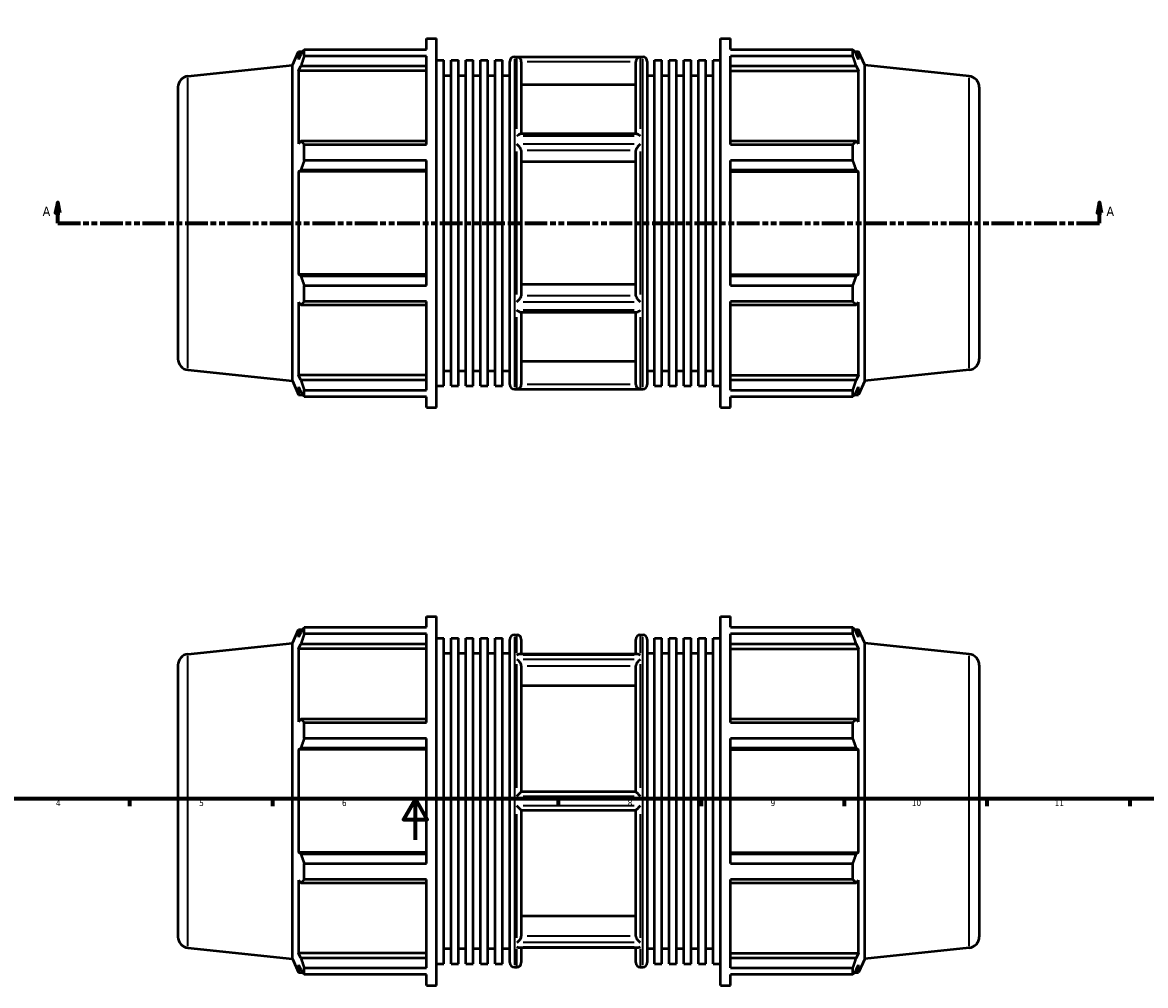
# Model space of a CAD drawing. Header units: millimetres. Extents: x -216 to 1322, y -71 to 932.
# Tile 3 of 6: x 228 to 779, y -71 to 401. Entities that reach past the tile are written whole.
import ezdxf

# ---------------------------------------------------------------- set-up
doc = ezdxf.new("R2010")
doc.units = ezdxf.units.MM
doc.linetypes.add('DOUBLE_DASH_CHAIN', pattern=[1.2403, 0.6614, -0.0827, 0.1654, -0.0827, 0.1654, -0.0827])
for name, color, linetype, lineweight in [('Border (ANSI)', 7, 'Continuous', 70), ('Section Line (ANSI)', 7, 'DOUBLE_DASH_CHAIN', 70), ('Visible (ANSI)', 7, 'Continuous', 50), ('Visible Narrow (ANSI)', 7, 'Continuous', 35)]:
    doc.layers.add(name, color=color, linetype=linetype, lineweight=lineweight)
doc.styles.add('Label Text (ANSI)', font='tahoma.ttf')
doc.styles.add('Note Text (ANSI)', font='tahoma.ttf')

# ---------------------------------------------------------------- blocks, each defined once
blk = doc.blocks.new('Borders Default Border')
at = {"layer": 'Border (ANSI)'}
for p, q in [((280.33, 20), (280.33, 16.55)), ((350.42, 20), (350.42, 16.55)), ((490.58, 20), (490.58, 16.55)), ((560.67, 20), (560.67, 16.55)), ((630.75, 20), (630.75, 16.55)), ((700.83, 20), (700.83, 16.55)), ((770.92, 20), (770.92, 16.55))]:
    blk.add_line(p, q, dxfattribs=at)
at = {"layer": 'Border (ANSI)', "flags": 128}
for points in [[(20, 20), (20, 574), (821, 574), (821, 20), (20, 20)], [(420.5, 0), (420.5, 20), (414.73, 10), (426.27, 10), (420.5, 20)]]:
    blk.add_lwpolyline(points, dxfattribs=at)
at = {"layer": 'Border (ANSI)', "attachment_point": 7, "style": 'Note Text (ANSI)'}
for s, insert, char_height in [('4', (244.23, 16.55), 3.05), ('5', (314.48, 16.49), 3.05), ('6', (384.49, 16.49), 3.05), ('7', (454.6, 16.55), 3.05), ('8', (524.63, 16.48), 3.05), ('9', (594.7, 16.49), 3.05), ('10', (663.96, 16.49), 3.048), ('11', (734.04, 16.55), 3.048)]:
    blk.add_mtext(s, dxfattribs=dict(at, insert=insert, char_height=char_height))
blk = doc.blocks.new('2dTransSection0')
at = {"layer": 'Section Line (ANSI)', "linetype": 'Continuous'}
for p, q in [((245.08, 312.43), (244.08, 307.43)), ((245.08, 307.43), (245.08, 312.43)), ((246.08, 307.43), (245.08, 312.43)), ((755.98, 312.43), (754.98, 307.43)), ((755.98, 307.43), (755.98, 312.43)), ((756.98, 307.43), (755.98, 312.43)), ((244.08, 307.43), (246.08, 307.43)), ((245.08, 302.43), (245.08, 307.43)), ((754.98, 307.43), (756.98, 307.43)), ((755.98, 302.43), (755.98, 307.43)), ((245.08, 302.43), (256.3, 302.43)), ((744.76, 302.43), (755.98, 302.43))]:
    blk.add_line(p, q, dxfattribs=at)
at = {"layer": 'Section Line (ANSI)', "linetype": 'DOUBLE_DASH_CHAIN', "ltscale": 16.786301}
blk.add_line((245.08, 302.43), (755.98, 302.43), dxfattribs=at)
at = {"layer": 'Section Line (ANSI)', "linetype": 'Continuous', "flags": 128}
for points in [[(246.08, 307.43), (245.08, 312.43), (244.08, 307.43), (246.08, 307.43)], [(756.98, 307.43), (755.98, 312.43), (754.98, 307.43), (756.98, 307.43)]]:
    blk.add_lwpolyline(points, dxfattribs=at)
at = {"layer": 'Section Line (ANSI)'}
for points in [[(246.08, 307.43), (245.08, 312.43), (244.08, 307.43), (246.08, 307.43)], [(756.98, 307.43), (755.98, 312.43), (754.98, 307.43), (756.98, 307.43)]]:
    blk.add_solid(points, dxfattribs=at)
at = {"layer": 'Section Line (ANSI)', "char_height": 4.57, "attachment_point": 7, "style": 'Label Text (ANSI)'}
for insert in [(237.72, 305.93), (759.45, 305.93)]:
    blk.add_mtext('A', dxfattribs=dict(at, insert=insert))

msp = doc.modelspace()

# ---------------------------------------------------------------- linework, layer by layer
at = {"layer": 'Visible (ANSI)'}
for p, q in [((426.002, 387.581), (426.002, 392.927)), ((426.002, 392.927), (430.914, 392.927)), ((430.914, 211.927), (430.914, 392.927)), ((570.148, 211.927), (570.148, 392.927)), ((570.148, 392.927), (575.061, 392.927)), ((575.061, 387.581), (575.061, 392.927)), ((360.174, 379.828), (363.186, 386.592)), ((363.186, 386.592), (363.186, 382.697)), ((363.186, 386.592), (365.304, 386.592)), ((366.006, 387.581), (426.002, 387.581)), ((366.006, 384.309), (366.006, 387.581)), ((575.061, 387.581), (635.056, 387.581)), ((635.056, 384.309), (635.056, 387.581)), ((635.758, 386.592), (637.877, 386.592)), ((640.888, 379.828), (637.877, 386.592)), ((637.877, 382.697), (637.877, 386.592)), ((364.394, 385.286), (363.186, 382.697)), ((426.002, 384.309), (366.006, 384.309)), ((426.002, 340.972), (426.002, 384.309)), ((430.914, 382.248), (434.507, 382.248)), ((434.507, 222.606), (434.507, 382.248)), ((438.1, 222.606), (438.1, 382.248)), ((438.1, 382.248), (441.694, 382.248)), ((441.694, 222.606), (441.694, 382.248)), ((445.287, 222.606), (445.287, 382.248)), ((445.287, 382.248), (448.88, 382.248)), ((448.88, 222.606), (448.88, 382.248)), ((452.473, 222.606), (452.473, 382.248)), ((452.473, 382.248), (456.066, 382.248)), ((456.066, 222.606), (456.066, 382.248)), ((459.659, 222.606), (459.659, 382.248)), ((459.659, 382.248), (463.252, 382.248)), ((463.252, 222.606), (463.252, 382.248)), ((466.846, 223.177), (466.846, 381.677)), ((469.046, 383.877), (532.017, 383.877)), ((472.46, 381.548), (472.46, 346.249)), ((528.603, 346.249), (528.603, 381.548)), ((534.217, 381.677), (534.217, 223.177)), ((537.81, 222.606), (537.81, 382.248)), ((537.81, 382.248), (541.403, 382.248)), ((541.403, 222.606), (541.403, 382.248)), ((544.996, 222.606), (544.996, 382.248)), ((544.996, 382.248), (548.59, 382.248)), ((548.59, 222.606), (548.59, 382.248)), ((552.183, 222.606), (552.183, 382.248)), ((552.183, 382.248), (555.776, 382.248)), ((555.776, 222.606), (555.776, 382.248)), ((559.369, 222.606), (559.369, 382.248)), ((559.369, 382.248), (562.962, 382.248)), ((562.962, 222.606), (562.962, 382.248)), ((566.555, 222.606), (566.555, 382.248)), ((566.555, 382.248), (570.148, 382.248)), ((575.061, 340.972), (575.061, 384.309)), ((635.056, 384.309), (575.061, 384.309)), ((637.877, 382.697), (636.668, 385.286)), ((308.956, 374.445), (360.174, 379.828)), ((360.174, 225.027), (360.174, 379.828)), ((363.186, 377.083), (364.394, 379.491)), ((426.002, 377.083), (363.186, 377.083)), ((363.186, 377.083), (363.186, 341.29)), ((364.394, 379.491), (426.002, 379.491)), ((434.507, 374.827), (438.1, 374.827)), ((441.694, 374.827), (445.287, 374.827)), ((448.88, 374.827), (452.473, 374.827)), ((456.066, 374.827), (459.659, 374.827)), ((463.252, 374.827), (466.846, 374.827)), ((534.217, 374.827), (537.81, 374.827)), ((541.403, 374.827), (544.996, 374.827)), ((548.59, 374.827), (552.183, 374.827)), ((555.776, 374.827), (559.369, 374.827)), ((562.962, 374.827), (566.555, 374.827)), ((575.061, 379.491), (636.668, 379.491)), ((575.061, 377.083), (637.877, 377.083)), ((636.668, 379.491), (637.877, 377.083)), ((637.877, 341.29), (637.877, 377.083)), ((640.888, 225.027), (640.888, 379.828)), ((692.106, 374.445), (640.888, 379.828)), ((528.603, 370.151), (472.46, 370.151)), ((304.031, 368.975), (304.031, 235.88)), ((697.031, 368.975), (697.031, 235.88)), ((364.394, 342.544), (363.186, 341.29)), ((426.002, 342.544), (364.394, 342.544)), ((528.944, 346.249), (472.118, 346.249)), ((636.668, 342.544), (575.061, 342.544)), ((637.877, 341.29), (636.668, 342.544)), ((366.006, 340.972), (426.002, 340.972)), ((366.006, 333.071), (366.006, 340.972)), ((472.46, 338.069), (472.46, 266.786)), ((528.603, 266.786), (528.603, 338.069)), ((575.061, 340.972), (635.056, 340.972)), ((635.056, 333.071), (635.056, 340.972)), ((426.002, 333.071), (366.006, 333.071)), ((426.002, 271.784), (426.002, 333.071)), ((528.603, 332.371), (472.46, 332.371)), ((575.061, 271.784), (575.061, 333.071)), ((635.056, 333.071), (575.061, 333.071)), ((363.186, 327.736), (364.394, 328.553)), ((426.002, 327.736), (363.186, 327.736)), ((363.186, 327.736), (363.186, 277.118)), ((364.394, 328.553), (426.002, 328.553)), ((575.061, 328.553), (636.668, 328.553)), ((575.061, 327.736), (637.877, 327.736)), ((636.668, 328.553), (637.877, 327.736)), ((637.877, 277.118), (637.877, 327.736)), ((426.002, 277.118), (363.186, 277.118)), ((364.394, 276.302), (363.186, 277.118)), ((426.002, 276.302), (364.394, 276.302)), ((575.061, 277.118), (637.877, 277.118)), ((636.668, 276.302), (575.061, 276.302)), ((637.877, 277.118), (636.668, 276.302)), ((366.006, 271.784), (426.002, 271.784)), ((366.006, 263.883), (366.006, 271.784)), ((472.46, 272.484), (528.603, 272.484)), ((575.061, 271.784), (635.056, 271.784)), ((635.056, 263.883), (635.056, 271.784)), ((363.186, 263.564), (363.186, 227.772)), ((363.186, 263.564), (364.394, 262.311)), ((364.394, 262.311), (426.002, 262.311)), ((426.002, 263.883), (366.006, 263.883)), ((426.002, 220.546), (426.002, 263.883)), ((575.061, 220.546), (575.061, 263.883)), ((635.056, 263.883), (575.061, 263.883)), ((575.061, 262.311), (636.668, 262.311)), ((636.668, 262.311), (637.877, 263.564)), ((637.877, 227.772), (637.877, 263.564)), ((528.944, 258.606), (472.118, 258.606)), ((472.46, 258.606), (472.46, 223.307)), ((528.603, 223.307), (528.603, 258.606)), ((472.46, 234.703), (528.603, 234.703)), ((308.956, 230.41), (360.174, 225.027)), ((426.002, 227.772), (363.186, 227.772)), ((364.394, 225.364), (363.186, 227.772)), ((434.507, 230.027), (438.1, 230.027)), ((441.694, 230.027), (445.287, 230.027)), ((448.88, 230.027), (452.473, 230.027)), ((456.066, 230.027), (459.659, 230.027)), ((463.252, 230.027), (466.846, 230.027)), ((534.217, 230.027), (537.81, 230.027)), ((541.403, 230.027), (544.996, 230.027)), ((548.59, 230.027), (552.183, 230.027)), ((555.776, 230.027), (559.369, 230.027)), ((562.962, 230.027), (566.555, 230.027)), ((575.061, 227.772), (637.877, 227.772)), ((637.877, 227.772), (636.668, 225.364)), ((692.106, 230.41), (640.888, 225.027)), ((360.174, 225.027), (363.186, 218.262)), ((363.186, 222.158), (363.186, 218.262)), ((363.186, 222.158), (364.394, 219.568)), ((426.002, 225.364), (364.394, 225.364)), ((366.006, 220.546), (426.002, 220.546)), ((366.006, 217.273), (366.006, 220.546)), ((430.914, 222.606), (434.507, 222.606)), ((438.1, 222.606), (441.694, 222.606)), ((445.287, 222.606), (448.88, 222.606)), ((452.473, 222.606), (456.066, 222.606)), ((459.659, 222.606), (463.252, 222.606)), ((469.046, 220.977), (532.017, 220.977)), ((537.81, 222.606), (541.403, 222.606)), ((544.996, 222.606), (548.59, 222.606)), ((552.183, 222.606), (555.776, 222.606)), ((559.369, 222.606), (562.962, 222.606)), ((566.555, 222.606), (570.148, 222.606)), ((636.668, 225.364), (575.061, 225.364)), ((575.061, 220.546), (635.056, 220.546)), ((635.056, 217.273), (635.056, 220.546)), ((636.668, 219.568), (637.877, 222.158)), ((640.888, 225.027), (637.877, 218.262)), ((637.877, 218.262), (637.877, 222.158)), ((363.186, 218.262), (365.304, 218.262)), ((426.002, 217.273), (366.006, 217.273)), ((426.002, 211.927), (426.002, 217.273)), ((575.061, 211.927), (575.061, 217.273)), ((635.056, 217.273), (575.061, 217.273)), ((635.758, 218.262), (637.877, 218.262)), ((426.002, 211.927), (430.914, 211.927)), ((570.148, 211.927), (575.061, 211.927)), ((426.002, 104.183), (426.002, 109.529)), ((426.002, 109.529), (430.914, 109.529)), ((430.914, -71.471), (430.914, 109.529)), ((570.148, -71.471), (570.148, 109.529)), ((570.148, 109.529), (575.061, 109.529)), ((575.061, 104.183), (575.061, 109.529)), ((360.174, 96.43), (363.186, 103.194)), ((363.186, 103.194), (363.186, 99.298)), ((363.186, 103.194), (365.304, 103.194)), ((364.394, 101.888), (363.186, 99.298)), ((366.006, 104.183), (426.002, 104.183)), ((366.006, 100.91), (366.006, 104.183)), ((426.002, 100.91), (366.006, 100.91)), ((426.002, 57.573), (426.002, 100.91)), ((469.046, 100.479), (470.26, 100.479)), ((530.803, 100.479), (532.017, 100.479)), ((575.061, 104.183), (635.056, 104.183)), ((575.061, 57.573), (575.061, 100.91)), ((635.056, 100.91), (575.061, 100.91)), ((635.056, 100.91), (635.056, 104.183)), ((635.758, 103.194), (637.877, 103.194)), ((637.877, 99.298), (636.668, 101.888)), ((640.888, 96.43), (637.877, 103.194)), ((637.877, 99.298), (637.877, 103.194)), ((308.956, 91.046), (360.174, 96.43)), ((360.174, -58.372), (360.174, 96.43)), ((363.186, 93.684), (364.394, 96.092)), ((363.186, 93.684), (363.186, 57.892)), ((426.002, 93.684), (363.186, 93.684)), ((364.394, 96.092), (426.002, 96.092)), ((430.914, 98.85), (434.507, 98.85)), ((434.507, -60.792), (434.507, 98.85)), ((438.1, -60.792), (438.1, 98.85)), ((438.1, 98.85), (441.694, 98.85)), ((441.694, -60.792), (441.694, 98.85)), ((445.287, -60.792), (445.287, 98.85)), ((445.287, 98.85), (448.88, 98.85)), ((448.88, -60.792), (448.88, 98.85)), ((452.473, -60.792), (452.473, 98.85)), ((452.473, 98.85), (456.066, 98.85)), ((456.066, -60.792), (456.066, 98.85)), ((459.659, -60.792), (459.659, 98.85)), ((459.659, 98.85), (463.252, 98.85)), ((463.252, -60.792), (463.252, 98.85)), ((466.846, -60.221), (466.846, 98.279)), ((472.46, 98.279), (472.46, 90.994)), ((528.603, 90.994), (528.603, 98.279)), ((534.217, 98.279), (534.217, -60.221)), ((537.81, -60.792), (537.81, 98.85)), ((537.81, 98.85), (541.403, 98.85)), ((541.403, -60.792), (541.403, 98.85)), ((544.996, -60.792), (544.996, 98.85)), ((544.996, 98.85), (548.59, 98.85)), ((548.59, -60.792), (548.59, 98.85)), ((552.183, -60.792), (552.183, 98.85)), ((552.183, 98.85), (555.776, 98.85)), ((555.776, -60.792), (555.776, 98.85)), ((559.369, -60.792), (559.369, 98.85)), ((559.369, 98.85), (562.962, 98.85)), ((562.962, -60.792), (562.962, 98.85)), ((566.555, -60.792), (566.555, 98.85)), ((566.555, 98.85), (570.148, 98.85)), ((575.061, 96.092), (636.668, 96.092)), ((575.061, 93.684), (637.877, 93.684)), ((636.668, 96.092), (637.877, 93.684)), ((637.877, 57.892), (637.877, 93.684)), ((640.888, -58.372), (640.888, 96.43)), ((692.106, 91.046), (640.888, 96.43)), ((434.507, 91.429), (438.1, 91.429)), ((441.694, 91.429), (445.287, 91.429)), ((448.88, 91.429), (452.473, 91.429)), ((456.066, 91.429), (459.659, 91.429)), ((463.252, 91.429), (466.846, 91.429)), ((529.772, 90.994), (471.291, 90.994)), ((534.217, 91.429), (537.81, 91.429)), ((541.403, 91.429), (544.996, 91.429)), ((548.59, 91.429), (552.183, 91.429)), ((555.776, 91.429), (559.369, 91.429)), ((562.962, 91.429), (566.555, 91.429)), ((304.031, 85.577), (304.031, -47.519)), ((472.46, 85.287), (472.46, 23.554)), ((528.603, 23.554), (528.603, 85.287)), ((697.031, 85.577), (697.031, -47.519)), ((528.603, 75.417), (472.46, 75.417)), ((364.394, 59.146), (363.186, 57.892)), ((426.002, 59.146), (364.394, 59.146)), ((366.006, 57.573), (426.002, 57.573)), ((366.006, 49.673), (366.006, 57.573)), ((636.668, 59.146), (575.061, 59.146)), ((575.061, 57.573), (635.056, 57.573)), ((635.056, 49.673), (635.056, 57.573)), ((637.877, 57.892), (636.668, 59.146)), ((426.002, 49.673), (366.006, 49.673)), ((426.002, -11.615), (426.002, 49.673)), ((575.061, -11.615), (575.061, 49.673)), ((635.056, 49.673), (575.061, 49.673)), ((363.186, 44.338), (364.394, 45.154)), ((363.186, 44.338), (363.186, -6.28)), ((426.002, 44.338), (363.186, 44.338)), ((364.394, 45.154), (426.002, 45.154)), ((575.061, 45.154), (636.668, 45.154)), ((575.061, 44.338), (637.877, 44.338)), ((636.668, 45.154), (637.877, 44.338)), ((637.877, -6.28), (637.877, 44.338)), ((528.605, 23.554), (472.458, 23.554)), ((472.458, 14.504), (528.605, 14.504)), ((472.46, 14.504), (472.46, -47.229)), ((528.603, -47.229), (528.603, 14.504)), ((364.394, -7.097), (363.186, -6.28)), ((426.002, -6.28), (363.186, -6.28)), ((426.002, -7.097), (364.394, -7.097)), ((575.061, -6.28), (637.877, -6.28)), ((636.668, -7.097), (575.061, -7.097)), ((637.877, -6.28), (636.668, -7.097)), ((366.006, -11.615), (426.002, -11.615)), ((366.006, -19.516), (366.006, -11.615)), ((575.061, -11.615), (635.056, -11.615)), ((635.056, -19.516), (635.056, -11.615)), ((363.186, -19.834), (363.186, -55.626)), ((363.186, -19.834), (364.394, -21.088)), ((364.394, -21.088), (426.002, -21.088)), ((426.002, -19.516), (366.006, -19.516)), ((426.002, -62.853), (426.002, -19.516)), ((575.061, -62.853), (575.061, -19.516)), ((635.056, -19.516), (575.061, -19.516)), ((575.061, -21.088), (636.668, -21.088)), ((636.668, -21.088), (637.877, -19.834)), ((637.877, -55.626), (637.877, -19.834)), ((472.46, -37.359), (528.603, -37.359)), ((308.956, -52.989), (360.174, -58.372)), ((434.507, -53.371), (438.1, -53.371)), ((441.694, -53.371), (445.287, -53.371)), ((448.88, -53.371), (452.473, -53.371)), ((456.066, -53.371), (459.659, -53.371)), ((463.252, -53.371), (466.846, -53.371)), ((529.772, -52.937), (471.291, -52.937)), ((472.46, -52.937), (472.46, -60.221)), ((528.603, -60.221), (528.603, -52.937)), ((534.217, -53.371), (537.81, -53.371)), ((541.403, -53.371), (544.996, -53.371)), ((548.59, -53.371), (552.183, -53.371)), ((555.776, -53.371), (559.369, -53.371)), ((562.962, -53.371), (566.555, -53.371)), ((692.106, -52.989), (640.888, -58.372)), ((360.174, -58.372), (363.186, -65.136)), ((426.002, -55.626), (363.186, -55.626)), ((364.394, -58.035), (363.186, -55.626)), ((426.002, -58.035), (364.394, -58.035)), ((575.061, -55.626), (637.877, -55.626)), ((636.668, -58.035), (575.061, -58.035)), ((637.877, -55.626), (636.668, -58.035)), ((640.888, -58.372), (637.877, -65.136)), ((363.186, -61.241), (363.186, -65.136)), ((363.186, -61.241), (364.394, -63.83)), ((363.186, -65.136), (365.304, -65.136)), ((366.006, -62.853), (426.002, -62.853)), ((366.006, -66.125), (366.006, -62.853)), ((430.914, -60.792), (434.507, -60.792)), ((438.1, -60.792), (441.694, -60.792)), ((445.287, -60.792), (448.88, -60.792)), ((452.473, -60.792), (456.066, -60.792)), ((459.659, -60.792), (463.252, -60.792)), ((469.046, -62.421), (470.26, -62.421)), ((530.803, -62.421), (532.017, -62.421)), ((537.81, -60.792), (541.403, -60.792)), ((544.996, -60.792), (548.59, -60.792)), ((552.183, -60.792), (555.776, -60.792)), ((559.369, -60.792), (562.962, -60.792)), ((566.555, -60.792), (570.148, -60.792)), ((575.061, -62.853), (635.056, -62.853)), ((635.056, -66.125), (635.056, -62.853)), ((635.758, -65.136), (637.877, -65.136)), ((636.668, -63.83), (637.877, -61.241)), ((637.877, -65.136), (637.877, -61.241)), ((426.002, -66.125), (366.006, -66.125)), ((426.002, -71.471), (426.002, -66.125)), ((426.002, -71.471), (430.914, -71.471)), ((570.148, -71.471), (575.061, -71.471)), ((575.061, -71.471), (575.061, -66.125)), ((635.056, -66.125), (575.061, -66.125))]:
    msp.add_line(p, q, dxfattribs=at)
for centre, radius, start, end in [((469.046, 381.677), 2.2, 90, 180), ((532.017, 381.677), 2.2, 0, 90), ((309.531, 368.975), 5.5, 96, 180), ((691.531, 368.975), 5.5, 0, 84), ((309.531, 235.88), 5.5, 180, 264), ((691.531, 235.88), 5.5, 276, 0), ((469.046, 223.177), 2.2, 180, 270), ((532.017, 223.177), 2.2, 270, 0), ((469.046, 98.279), 2.2, 90, 180), ((470.26, 98.279), 2.2, 0, 90), ((530.803, 98.279), 2.2, 90, 180), ((532.017, 98.279), 2.2, 0, 90), ((309.531, 85.577), 5.5, 96, 180), ((691.531, 85.577), 5.5, 0, 84), ((309.531, -47.519), 5.5, 180, 264), ((691.531, -47.519), 5.5, 276, 0), ((469.046, -60.221), 2.2, 180, 270), ((470.26, -60.221), 2.2, 270, 0), ((530.803, -60.221), 2.2, 180, 270), ((532.017, -60.221), 2.2, 270, 0)]:
    msp.add_arc(centre, radius, start, end, dxfattribs=at)
for points, weights in [([(364.394, 385.286), (365.168, 386.41), (366.006, 387.581)], [1.00253771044, 1.00167698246, 1]), ([(635.056, 387.581), (635.894, 386.41), (636.668, 385.286)], [1, 1.00167698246, 1.00253771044]), ([(366.006, 384.309), (365.168, 381.851), (364.394, 379.491)], [1, 1.00167698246, 1.00253771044]), ([(636.668, 379.491), (635.894, 381.851), (635.056, 384.309)], [1.00253771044, 1.00167698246, 1]), ([(364.394, 342.544), (365.168, 341.774), (366.006, 340.972)], [1.00253771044, 1.00167698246, 1]), ([(635.056, 340.972), (635.894, 341.774), (636.668, 342.544)], [1, 1.00167698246, 1.00253771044]), ([(366.006, 333.071), (365.168, 330.766), (364.394, 328.553)], [1, 1.00167698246, 1.00253771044]), ([(636.668, 328.553), (635.894, 330.766), (635.056, 333.071)], [1.00253771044, 1.00167698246, 1]), ([(364.394, 276.302), (365.168, 274.089), (366.006, 271.784)], [1.00253771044, 1.00167698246, 1]), ([(635.056, 271.784), (635.894, 274.089), (636.668, 276.302)], [1, 1.00167698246, 1.00253771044]), ([(366.006, 263.883), (365.168, 263.081), (364.394, 262.311)], [1, 1.00167698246, 1.00253771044]), ([(636.668, 262.311), (635.894, 263.081), (635.056, 263.883)], [1.00253771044, 1.00167698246, 1]), ([(364.394, 225.364), (365.168, 223.004), (366.006, 220.546)], [1.00253771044, 1.00167698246, 1]), ([(635.056, 220.546), (635.894, 223.004), (636.668, 225.364)], [1, 1.00167698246, 1.00253771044]), ([(366.006, 217.273), (365.168, 218.444), (364.394, 219.568)], [1, 1.00167698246, 1.00253771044]), ([(636.668, 219.568), (635.894, 218.444), (635.056, 217.273)], [1.00253771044, 1.00167698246, 1]), ([(364.394, 101.888), (365.168, 103.012), (366.006, 104.183)], [1.00253771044, 1.00167698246, 1]), ([(366.006, 100.91), (365.168, 98.452), (364.394, 96.092)], [1, 1.00167698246, 1.00253771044]), ([(635.056, 104.183), (635.894, 103.012), (636.668, 101.888)], [1, 1.00167698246, 1.00253771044]), ([(636.668, 96.092), (635.894, 98.452), (635.056, 100.91)], [1.00253771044, 1.00167698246, 1]), ([(364.394, 59.146), (365.168, 58.375), (366.006, 57.573)], [1.00253771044, 1.00167698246, 1]), ([(635.056, 57.573), (635.894, 58.375), (636.668, 59.146)], [1, 1.00167698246, 1.00253771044]), ([(366.006, 49.673), (365.168, 47.367), (364.394, 45.154)], [1, 1.00167698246, 1.00253771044]), ([(636.668, 45.154), (635.894, 47.367), (635.056, 49.673)], [1.00253771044, 1.00167698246, 1]), ([(364.394, -7.097), (365.168, -9.31), (366.006, -11.615)], [1.00253771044, 1.00167698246, 1]), ([(635.056, -11.615), (635.894, -9.31), (636.668, -7.097)], [1, 1.00167698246, 1.00253771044]), ([(366.006, -19.516), (365.168, -20.318), (364.394, -21.088)], [1, 1.00167698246, 1.00253771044]), ([(636.668, -21.088), (635.894, -20.318), (635.056, -19.516)], [1.00253771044, 1.00167698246, 1]), ([(364.394, -58.035), (365.168, -60.395), (366.006, -62.853)], [1.00253771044, 1.00167698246, 1]), ([(635.056, -62.853), (635.894, -60.395), (636.668, -58.035)], [1, 1.00167698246, 1.00253771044]), ([(366.006, -66.125), (365.168, -64.954), (364.394, -63.83)], [1, 1.00167698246, 1.00253771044]), ([(636.668, -63.83), (635.894, -64.954), (635.056, -66.125)], [1.00253771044, 1.00167698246, 1])]:
    msp.add_rational_spline(points, weights, degree=2, dxfattribs=at)
for points, knots in [([(472.458, 381.643), (472.448, 381.863), (472.406, 382.075), (472.268, 382.483), (472.171, 382.671), (471.909, 383.056), (471.732, 383.237), (471.345, 383.532), (471.132, 383.644), (470.702, 383.795), (470.483, 383.835), (470.264, 383.842), (470.262, 383.842), (470.26, 383.842)], [-0.41394396, -0.41394396, -0.41394396, -0.41394396, -0.34748222, -0.34748222, -0.27866098, -0.27866098, -0.18813918, -0.18813918, -0.09312424, -0.09312424, 0, 0, 0.00079399, 0.00079399, 0.00079399, 0.00079399]), ([(530.803, 383.842), (530.801, 383.842), (530.799, 383.842), (530.579, 383.835), (530.36, 383.795), (529.93, 383.644), (529.717, 383.532), (529.331, 383.237), (529.154, 383.056), (528.892, 382.671), (528.795, 382.483), (528.656, 382.075), (528.614, 381.863), (528.605, 381.643)], [-0.41109901, -0.41109901, -0.41109901, -0.41109901, -0.41031199, -0.41031199, -0.31800483, -0.31800483, -0.22382356, -0.22382356, -0.134096, -0.134096, -0.06587861, -0.06587861, 0, 0, 0, 0]), ([(470.26, 345.204), (470.262, 345.206), (470.264, 345.208), (470.573, 345.474), (470.882, 345.706), (471.407, 346.028), (471.632, 346.139), (471.935, 346.231), (472.032, 346.249), (472.118, 346.249)], [-0.46337041, -0.46337041, -0.46337041, -0.46337041, -0.46251781, -0.46251781, -0.33282356, -0.33282356, -0.22891341, -0.22891341, -0.17408732, -0.17408732, -0.17408732, -0.17408732]), ([(528.944, 346.249), (529.03, 346.249), (529.128, 346.231), (529.43, 346.139), (529.656, 346.028), (530.18, 345.706), (530.49, 345.474), (530.799, 345.208), (530.801, 345.206), (530.803, 345.204)], [-0.29135351, -0.29135351, -0.29135351, -0.29135351, -0.23597179, -0.23597179, -0.1310086, -0.1310086, 0, 0, 0.00086125, 0.00086125, 0.00086125, 0.00086125]), ([(472.458, 338.117), (472.449, 338.219), (472.412, 338.343), (472.283, 338.642), (472.186, 338.818), (471.919, 339.236), (471.738, 339.482), (471.348, 339.963), (471.137, 340.201), (470.707, 340.65), (470.485, 340.864), (470.263, 341.063), (470.261, 341.064), (470.26, 341.065)], [-0.41405355, -0.41405355, -0.41405355, -0.41405355, -0.35215333, -0.35215333, -0.28145529, -0.28145529, -0.18844552, -0.18844552, -0.09422437, -0.09422437, 0, 0, 0.00066974, 0.00066974, 0.00066974, 0.00066974]), ([(530.803, 341.065), (530.801, 341.064), (530.8, 341.063), (530.577, 340.864), (530.356, 340.65), (529.925, 340.201), (529.714, 339.963), (529.325, 339.482), (529.143, 339.236), (528.877, 338.818), (528.78, 338.642), (528.65, 338.343), (528.614, 338.219), (528.605, 338.117)], [-0.41100667, -0.41100667, -0.41100667, -0.41100667, -0.41034293, -0.41034293, -0.31696297, -0.31696297, -0.2235862, -0.2235862, -0.13140996, -0.13140996, -0.06134549, -0.06134549, 0, 0, 0, 0]), ([(470.26, 263.789), (470.261, 263.791), (470.263, 263.792), (470.485, 263.991), (470.707, 264.205), (471.137, 264.654), (471.348, 264.892), (471.738, 265.373), (471.919, 265.619), (472.186, 266.037), (472.283, 266.213), (472.412, 266.512), (472.449, 266.636), (472.458, 266.738)], [-0.41100667, -0.41100667, -0.41100667, -0.41100667, -0.41034293, -0.41034293, -0.31696297, -0.31696297, -0.2235862, -0.2235862, -0.13140996, -0.13140996, -0.06134549, -0.06134549, 0, 0, 0, 0]), ([(528.605, 266.738), (528.614, 266.636), (528.65, 266.512), (528.78, 266.213), (528.877, 266.037), (529.143, 265.619), (529.325, 265.373), (529.714, 264.892), (529.925, 264.654), (530.356, 264.205), (530.577, 263.991), (530.8, 263.792), (530.801, 263.791), (530.803, 263.789)], [-0.41405355, -0.41405355, -0.41405355, -0.41405355, -0.35215333, -0.35215333, -0.28145529, -0.28145529, -0.18844552, -0.18844552, -0.09422437, -0.09422437, 0, 0, 0.00066974, 0.00066974, 0.00066974, 0.00066974]), ([(472.118, 258.606), (472.032, 258.606), (471.935, 258.624), (471.632, 258.716), (471.407, 258.827), (470.882, 259.149), (470.573, 259.381), (470.264, 259.647), (470.262, 259.649), (470.26, 259.65)], [-0.29135351, -0.29135351, -0.29135351, -0.29135351, -0.23597179, -0.23597179, -0.1310086, -0.1310086, 0, 0, 0.00086125, 0.00086125, 0.00086125, 0.00086125]), ([(530.803, 259.65), (530.801, 259.649), (530.799, 259.647), (530.49, 259.381), (530.18, 259.149), (529.656, 258.827), (529.43, 258.716), (529.128, 258.624), (529.03, 258.606), (528.944, 258.606)], [-0.46337041, -0.46337041, -0.46337041, -0.46337041, -0.46251781, -0.46251781, -0.33282356, -0.33282356, -0.22891341, -0.22891341, -0.17408732, -0.17408732, -0.17408732, -0.17408732]), ([(470.26, 221.012), (470.262, 221.012), (470.264, 221.013), (470.483, 221.02), (470.702, 221.06), (471.132, 221.21), (471.345, 221.323), (471.732, 221.618), (471.909, 221.799), (472.171, 222.184), (472.268, 222.372), (472.406, 222.779), (472.448, 222.992), (472.458, 223.211)], [-0.41109901, -0.41109901, -0.41109901, -0.41109901, -0.41031199, -0.41031199, -0.31800483, -0.31800483, -0.22382356, -0.22382356, -0.134096, -0.134096, -0.06587861, -0.06587861, 0, 0, 0, 0]), ([(528.605, 223.211), (528.614, 222.992), (528.656, 222.779), (528.795, 222.372), (528.892, 222.184), (529.154, 221.799), (529.331, 221.618), (529.717, 221.323), (529.93, 221.21), (530.36, 221.06), (530.579, 221.02), (530.799, 221.013), (530.801, 221.012), (530.803, 221.012)], [-0.41394396, -0.41394396, -0.41394396, -0.41394396, -0.34748222, -0.34748222, -0.27866098, -0.27866098, -0.18813918, -0.18813918, -0.09312424, -0.09312424, 0, 0, 0.00079399, 0.00079399, 0.00079399, 0.00079399]), ([(470.26, 90.731), (470.261, 90.732), (470.263, 90.732), (470.485, 90.839), (470.707, 90.915), (471.047, 90.981), (471.171, 90.994), (471.291, 90.994)], [-0.41100667, -0.41100667, -0.41100667, -0.41100667, -0.41034293, -0.41034293, -0.31696297, -0.31696297, -0.26267808, -0.26267808, -0.26267808, -0.26267808]), ([(472.458, 85.369), (472.453, 85.459), (472.441, 85.552), (472.381, 85.86), (472.307, 86.076), (472.104, 86.514), (471.974, 86.732), (471.632, 87.214), (471.407, 87.465), (470.882, 87.952), (470.573, 88.174), (470.264, 88.339), (470.262, 88.34), (470.26, 88.341)], [-0.41403631, -0.41403631, -0.41403631, -0.41403631, -0.38237817, -0.38237817, -0.31197431, -0.31197431, -0.23597179, -0.23597179, -0.1310086, -0.1310086, 0, 0, 0.00086125, 0.00086125, 0.00086125, 0.00086125]), ([(530.803, 88.341), (530.801, 88.34), (530.799, 88.339), (530.49, 88.174), (530.18, 87.952), (529.656, 87.465), (529.43, 87.214), (529.089, 86.732), (528.958, 86.514), (528.756, 86.076), (528.681, 85.86), (528.621, 85.552), (528.609, 85.459), (528.605, 85.369)], [-0.46337041, -0.46337041, -0.46337041, -0.46337041, -0.46251781, -0.46251781, -0.33282356, -0.33282356, -0.22891341, -0.22891341, -0.1536734, -0.1536734, -0.08397587, -0.08397587, -0.05263534, -0.05263534, -0.05263534, -0.05263534]), ([(529.772, 90.994), (529.892, 90.994), (530.015, 90.981), (530.356, 90.915), (530.577, 90.839), (530.8, 90.732), (530.801, 90.732), (530.803, 90.731)], [-0.14900014, -0.14900014, -0.14900014, -0.14900014, -0.09422437, -0.09422437, 0, 0, 0.00066974, 0.00066974, 0.00066974, 0.00066974]), ([(470.26, 21.418), (470.262, 21.42), (470.264, 21.422), (470.483, 21.645), (470.702, 21.866), (471.132, 22.297), (471.345, 22.509), (471.732, 22.888), (471.909, 23.06), (472.171, 23.309), (472.268, 23.399), (472.406, 23.521), (472.448, 23.554), (472.458, 23.554)], [-0.41109901, -0.41109901, -0.41109901, -0.41109901, -0.41031199, -0.41031199, -0.31800483, -0.31800483, -0.22382356, -0.22382356, -0.134096, -0.134096, -0.06587861, -0.06587861, 0, 0, 0, 0]), ([(528.605, 23.554), (528.614, 23.554), (528.656, 23.521), (528.795, 23.399), (528.892, 23.309), (529.154, 23.06), (529.331, 22.888), (529.717, 22.509), (529.93, 22.297), (530.36, 21.866), (530.579, 21.645), (530.799, 21.422), (530.801, 21.42), (530.803, 21.418)], [-0.41394396, -0.41394396, -0.41394396, -0.41394396, -0.34748222, -0.34748222, -0.27866098, -0.27866098, -0.18813918, -0.18813918, -0.09312424, -0.09312424, 0, 0, 0.00079399, 0.00079399, 0.00079399, 0.00079399]), ([(472.458, 14.504), (472.448, 14.504), (472.406, 14.537), (472.268, 14.659), (472.171, 14.749), (471.909, 14.997), (471.732, 15.169), (471.345, 15.549), (471.132, 15.761), (470.702, 16.192), (470.483, 16.413), (470.264, 16.635), (470.262, 16.637), (470.26, 16.639)], [-0.41394396, -0.41394396, -0.41394396, -0.41394396, -0.34748222, -0.34748222, -0.27866098, -0.27866098, -0.18813918, -0.18813918, -0.09312424, -0.09312424, 0, 0, 0.00079399, 0.00079399, 0.00079399, 0.00079399]), ([(530.803, 16.639), (530.801, 16.637), (530.799, 16.635), (530.579, 16.413), (530.36, 16.192), (529.93, 15.761), (529.717, 15.549), (529.331, 15.169), (529.154, 14.997), (528.892, 14.749), (528.795, 14.659), (528.656, 14.537), (528.614, 14.504), (528.605, 14.504)], [-0.41109901, -0.41109901, -0.41109901, -0.41109901, -0.41031199, -0.41031199, -0.31800483, -0.31800483, -0.22382356, -0.22382356, -0.134096, -0.134096, -0.06587861, -0.06587861, 0, 0, 0, 0]), ([(470.26, -50.284), (470.262, -50.283), (470.264, -50.282), (470.573, -50.117), (470.882, -49.895), (471.407, -49.408), (471.632, -49.156), (471.974, -48.674), (472.104, -48.456), (472.307, -48.018), (472.381, -47.802), (472.441, -47.495), (472.453, -47.402), (472.458, -47.312)], [-0.46337041, -0.46337041, -0.46337041, -0.46337041, -0.46251781, -0.46251781, -0.33282356, -0.33282356, -0.22891341, -0.22891341, -0.1536734, -0.1536734, -0.08397587, -0.08397587, -0.05263534, -0.05263534, -0.05263534, -0.05263534]), ([(528.605, -47.312), (528.609, -47.402), (528.621, -47.495), (528.681, -47.802), (528.756, -48.018), (528.958, -48.456), (529.089, -48.674), (529.43, -49.156), (529.656, -49.408), (530.18, -49.895), (530.49, -50.117), (530.799, -50.282), (530.801, -50.283), (530.803, -50.284)], [-0.41403631, -0.41403631, -0.41403631, -0.41403631, -0.38237817, -0.38237817, -0.31197431, -0.31197431, -0.23597179, -0.23597179, -0.1310086, -0.1310086, 0, 0, 0.00086125, 0.00086125, 0.00086125, 0.00086125]), ([(471.291, -52.937), (471.171, -52.937), (471.047, -52.924), (470.707, -52.857), (470.485, -52.781), (470.263, -52.675), (470.261, -52.674), (470.26, -52.673)], [-0.14900014, -0.14900014, -0.14900014, -0.14900014, -0.09422437, -0.09422437, 0, 0, 0.00066974, 0.00066974, 0.00066974, 0.00066974]), ([(530.803, -52.673), (530.801, -52.674), (530.8, -52.675), (530.577, -52.781), (530.356, -52.857), (530.015, -52.924), (529.892, -52.937), (529.772, -52.937)], [-0.41100667, -0.41100667, -0.41100667, -0.41100667, -0.41034293, -0.41034293, -0.31696297, -0.31696297, -0.26267808, -0.26267808, -0.26267808, -0.26267808])]:
    msp.add_open_spline(points, degree=3, knots=knots, dxfattribs=at)
for points in [[(472.46, 381.548), (472.46, 381.579), (472.459, 381.611), (472.458, 381.643)], [(528.605, 381.643), (528.603, 381.611), (528.603, 381.579), (528.603, 381.548)], [(472.46, 338.069), (472.46, 338.085), (472.459, 338.1), (472.458, 338.117)], [(528.605, 338.117), (528.603, 338.1), (528.603, 338.085), (528.603, 338.069)], [(472.458, 266.738), (472.459, 266.754), (472.46, 266.77), (472.46, 266.786)], [(528.603, 266.786), (528.603, 266.77), (528.603, 266.754), (528.605, 266.738)], [(472.458, 223.211), (472.459, 223.244), (472.46, 223.276), (472.46, 223.307)], [(528.603, 223.307), (528.603, 223.276), (528.603, 223.244), (528.605, 223.211)], [(472.46, 85.287), (472.46, 85.314), (472.459, 85.341), (472.458, 85.369)], [(528.605, 85.369), (528.603, 85.341), (528.603, 85.314), (528.603, 85.287)], [(472.458, -47.312), (472.459, -47.284), (472.46, -47.256), (472.46, -47.229)], [(528.603, -47.229), (528.603, -47.256), (528.603, -47.284), (528.605, -47.312)]]:
    msp.add_open_spline(points, degree=3, dxfattribs=at)
at = {"layer": 'Visible Narrow (ANSI)'}
for p, q in [((469.046, 382.875), (469.046, 221.98)), ((470.26, 348.576), (470.26, 383.625)), ((527.776, 383.842), (473.287, 383.842)), ((475.265, 381.643), (525.797, 381.643)), ((530.803, 383.625), (530.803, 348.576)), ((532.017, 221.98), (532.017, 382.875)), ((308.956, 231.296), (308.956, 373.558)), ((692.106, 231.296), (692.106, 373.558)), ((473.287, 345.204), (527.776, 345.204)), ((470.26, 267.379), (470.26, 337.476)), ((527.776, 341.065), (473.287, 341.065)), ((475.265, 338.117), (525.797, 338.117)), ((530.803, 337.476), (530.803, 267.379)), ((525.797, 266.738), (475.265, 266.738)), ((473.287, 263.789), (527.776, 263.789)), ((527.776, 259.65), (473.287, 259.65)), ((470.26, 221.23), (470.26, 256.278)), ((530.803, 256.278), (530.803, 221.23)), ((473.287, 221.012), (527.776, 221.012)), ((525.797, 223.211), (475.265, 223.211)), ((469.046, 99.476), (469.046, -61.418)), ((470.26, 91.664), (470.26, 100.454)), ((530.803, 100.454), (530.803, 91.664)), ((532.017, -61.418), (532.017, 99.476)), ((308.956, -52.102), (308.956, 90.16)), ((473.287, 90.731), (527.776, 90.731)), ((527.776, 88.341), (473.287, 88.341)), ((692.106, -52.102), (692.106, 90.16)), ((470.26, 25.438), (470.26, 86.143)), ((475.265, 85.369), (525.797, 85.369)), ((530.803, 86.143), (530.803, 25.438)), ((473.287, 21.418), (527.776, 21.418)), ((527.776, 16.639), (473.287, 16.639)), ((470.26, -48.086), (470.26, 12.62)), ((530.803, 12.62), (530.803, -48.086)), ((525.797, -47.312), (475.265, -47.312)), ((470.26, -62.396), (470.26, -53.606)), ((473.287, -50.284), (527.776, -50.284)), ((527.776, -52.673), (473.287, -52.673)), ((530.803, -53.606), (530.803, -62.396))]:
    msp.add_line(p, q, dxfattribs=at)

# ---------------------------------------------------------------- block references
msp.add_blockref('Borders Default Border', (0, 0))
at = {"layer": 'Section Line (ANSI)'}
msp.add_blockref('2dTransSection0', (0, 0), dxfattribs=at)

doc.saveas('drawing.dxf')
